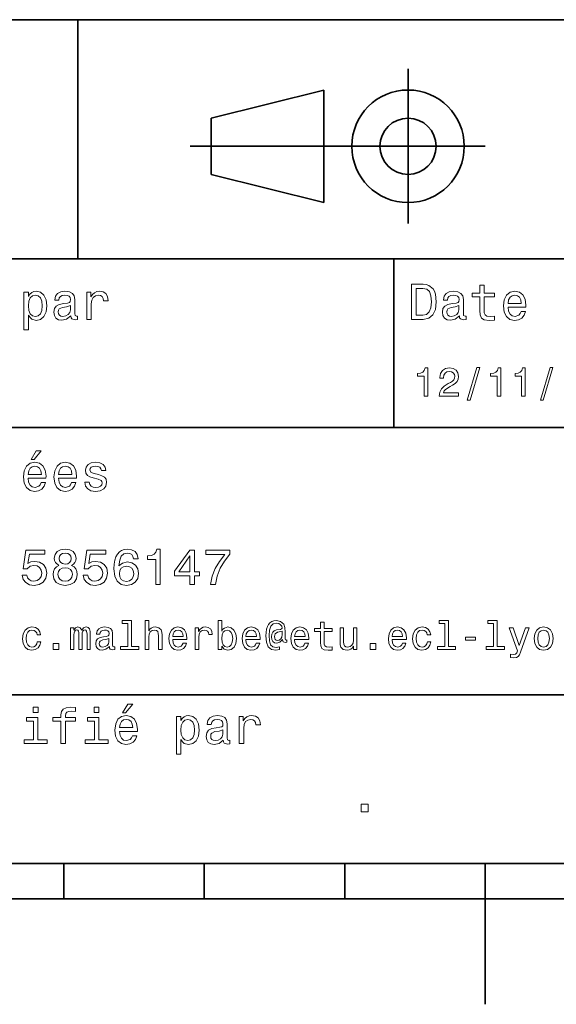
# Model space of a CAD drawing. Extents: x 0 to 296, y 0 to 210.
# Tile 3 of 7: x 115 to 154, y 0 to 70. Entities that reach past the tile are written whole.
import ezdxf

# ---------------------------------------------------------------- set-up
doc = ezdxf.new("R2010")
doc.units = 0

msp = doc.modelspace()

# ---------------------------------------------------------------- linework, layer by layer
at = {"color": 7, "lineweight": 35}
for p, q in [((97, 70), (287, 70)), ((127.5, 61), (148.5, 61)), ((97, 53), (162, 53)), ((97, 41), (162, 41)), ((97, 22), (162, 22)), ((10, 10), (287, 10)), ((97, 10), (287, 10)), ((98.5, 7.5), (198.5, 7.5))]:
    msp.add_line(p, q, dxfattribs=at)
at = {"color": 7, "lineweight": 35, "ltscale": 0.425}
msp.add_line((119.5, 53), (119.5, 70), dxfattribs=at)
at = {"color": 7, "lineweight": 35, "ltscale": 0.275}
msp.add_line((143, 55.5), (143, 66.5), dxfattribs=at)
at = {"color": 7, "lineweight": 35, "ltscale": 0.206155}
for p, q in [((129, 63), (137, 65)), ((137, 57), (129, 59))]:
    msp.add_line(p, q, dxfattribs=at)
at = {"color": 7, "lineweight": 35, "ltscale": 0.2}
msp.add_line((137, 65), (137, 57), dxfattribs=at)
at = {"color": 7, "lineweight": 35, "ltscale": 0.1}
msp.add_line((129, 59), (129, 63), dxfattribs=at)
at = {"color": 7, "lineweight": 35, "ltscale": 0.3}
msp.add_line((142, 41), (142, 53), dxfattribs=at)
at = {"color": 7, "lineweight": 35, "ltscale": 0.0625}
for p, q in [((118.5, 10), (118.5, 7.5)), ((128.5, 10), (128.5, 7.5)), ((138.5, 10), (138.5, 7.5))]:
    msp.add_line(p, q, dxfattribs=at)
at = {"color": 7, "lineweight": 35, "ltscale": 0.25}
msp.add_line((148.5, 10), (148.5, 0), dxfattribs=at)
at = {"color": 7, "lineweight": 13}
for points in [[(144.080688, 51.190563), (143.248566, 51.190563), (143.248566, 48.690563), (144.080688, 48.690563), (144.473343, 48.769814), (144.765137, 49.011169), (144.945251, 49.40382), (145.010086, 49.940563), (144.952454, 50.488113), (144.880402, 50.70425), (144.779541, 50.877163), (144.487747, 51.111313), (144.296829, 51.168949)], [(148.100861, 50.289986), (148.100861, 49.320965), (148.122482, 49.007565), (148.223343, 48.791428), (148.425079, 48.665348), (148.767288, 48.62212), (149.141937, 48.640129), (149.141937, 48.913906), (148.868149, 48.892292), (148.619598, 48.921112), (148.486313, 49.011169), (148.42868, 49.162464), (148.417862, 49.375), (148.417862, 50.289986), (149.141937, 50.289986), (149.141937, 50.560158), (148.417862, 50.560158), (148.417862, 51.125721), (148.100861, 51.125721), (148.100861, 50.560158), (147.553314, 50.560158), (147.553314, 50.289986)], [(115.986313, 50.326012), (115.986313, 50.625), (115.669312, 50.625), (115.669312, 47.941284), (115.986313, 47.941284), (115.986313, 48.98595), (116.097984, 48.816643), (116.22406, 48.704971), (116.541069, 48.62212), (116.843658, 48.690563), (117.081413, 48.895893), (117.236313, 49.2201), (117.293945, 49.659584), (117.236313, 50.095463), (117.081413, 50.41967), (116.843658, 50.621399), (116.541069, 50.693443), (116.368156, 50.671829), (116.220459, 50.603386), (116.094383, 50.488113)], [(116.48703, 48.9067), (116.274498, 48.953533), (116.119598, 49.097622), (116.022339, 49.331772), (115.989914, 49.659584), (116.022339, 49.983791), (116.119598, 50.217941), (116.274498, 50.358429), (116.48703, 50.408863), (116.681557, 50.358429), (116.836456, 50.21434), (116.933716, 49.98019), (116.969742, 49.659584), (116.933716, 49.335377), (116.836456, 49.097622), (116.681557, 48.953533)], [(119.005043, 48.942726), (119.005043, 48.931919), (119.023056, 48.809441), (119.077087, 48.722984), (119.304031, 48.654541), (119.480545, 48.683357), (119.480545, 48.928314), (119.4049, 48.917507), (119.304031, 48.96434), (119.286026, 49.108429), (119.286026, 50.109871), (119.242798, 50.365635), (119.116714, 50.54575), (118.896973, 50.65382), (118.587173, 50.693443), (118.284584, 50.650219), (118.061241, 50.52774), (117.920746, 50.336815), (117.873917, 50.084656), (117.873917, 50.063042), (118.158501, 50.063042), (118.183716, 50.21434), (118.26297, 50.322407), (118.392654, 50.387249), (118.57637, 50.412464), (118.752884, 50.394455), (118.878967, 50.34042), (118.954613, 50.246758), (118.979828, 50.117077), (118.965416, 49.965778), (118.907784, 49.890129), (118.763687, 49.854107), (118.493515, 49.825291), (118.183716, 49.760448), (117.963974, 49.645176), (117.834297, 49.465057), (117.79467, 49.19849), (117.830688, 48.960735), (117.942368, 48.784222), (118.122482, 48.67255), (118.37104, 48.632927), (118.706055, 48.708576)], [(120.143372, 48.690563), (120.460373, 48.690563), (120.460373, 49.796471), (120.492798, 50.063042), (120.590057, 50.253963), (120.748558, 50.369236), (120.961098, 50.408863), (121.119598, 50.383648), (121.238472, 50.3116), (121.310516, 50.189121), (121.335739, 50.023415), (121.656342, 50.023415), (121.613113, 50.315205), (121.49424, 50.524136), (121.296112, 50.650219), (121.02594, 50.693443), (120.842224, 50.664627), (120.683716, 50.592579), (120.543228, 50.4701), (120.431557, 50.304398), (120.431557, 50.625), (120.143372, 50.625)], [(144.055481, 50.891571), (144.329254, 50.837536), (144.516571, 50.671829), (144.628235, 50.376442), (144.664261, 49.940563), (144.624634, 49.519093), (144.51297, 49.223705), (144.322052, 49.047192), (144.055481, 48.989555), (143.583572, 48.989555), (143.583572, 50.891571)], [(146.656342, 48.942726), (146.656342, 48.931919), (146.674347, 48.809441), (146.728394, 48.722984), (146.955338, 48.654541), (147.131851, 48.683357), (147.131851, 48.928314), (147.056198, 48.917507), (146.955338, 48.96434), (146.937317, 49.108429), (146.937317, 50.109871), (146.894089, 50.365635), (146.768005, 50.54575), (146.548264, 50.65382), (146.23848, 50.693443), (145.935883, 50.650219), (145.71254, 50.52774), (145.572052, 50.336815), (145.525223, 50.084656), (145.525223, 50.063042), (145.809799, 50.063042), (145.835022, 50.21434), (145.914261, 50.322407), (146.043945, 50.387249), (146.227661, 50.412464), (146.404175, 50.394455), (146.530258, 50.34042), (146.605911, 50.246758), (146.631119, 50.117077), (146.616714, 49.965778), (146.559082, 49.890129), (146.414978, 49.854107), (146.144806, 49.825291), (145.835022, 49.760448), (145.61528, 49.645176), (145.485596, 49.465057), (145.445969, 49.19849), (145.481995, 48.960735), (145.593658, 48.784222), (145.773773, 48.67255), (146.022339, 48.632927), (146.357346, 48.708576)], [(150.121765, 49.565922), (151.389771, 49.565922), (151.393372, 49.713619), (151.335739, 50.127884), (151.177231, 50.437683), (150.925079, 50.625), (150.590057, 50.693443), (150.262253, 50.621399), (150.010086, 50.41967), (149.847977, 50.091862), (149.790344, 49.659584), (149.844376, 49.216499), (150.006485, 48.892292), (150.255051, 48.690563), (150.579254, 48.62212), (150.860229, 48.668949), (151.090775, 48.791428), (151.260086, 48.98595), (151.357346, 49.245319), (151.043945, 49.245319), (150.979111, 49.101227), (150.885452, 48.993156), (150.618881, 48.9067), (150.413544, 48.946327), (150.258652, 49.072407), (150.157776, 49.27774), (150.121765, 49.555115)], [(150.121765, 49.832493), (150.161377, 50.081055), (150.258652, 50.264771), (150.406342, 50.376442), (150.600861, 50.416069), (150.791794, 50.376442), (150.939484, 50.264771), (151.029541, 50.081055), (151.061966, 49.832493)], [(118.969025, 49.367798), (118.925797, 49.180477), (118.810516, 49.036385), (118.637611, 48.942726), (118.425072, 48.910305), (118.288185, 48.928314), (118.190926, 48.98595), (118.129684, 49.086815), (118.111671, 49.227306), (118.126083, 49.353386), (118.183716, 49.443443), (118.414268, 49.544312), (118.706055, 49.587536), (118.969025, 49.673992)], [(146.620316, 49.367798), (146.577087, 49.180477), (146.461823, 49.036385), (146.28891, 48.942726), (146.07637, 48.910305), (145.939484, 48.928314), (145.842224, 48.98595), (145.780975, 49.086815), (145.76297, 49.227306), (145.777374, 49.353386), (145.835022, 49.443443), (146.065567, 49.544312), (146.357346, 49.587536), (146.620316, 49.673992)], [(144.14122, 43.224785), (144.403458, 43.224785), (144.403458, 45.239193), (144.207504, 45.239193), (144.155624, 45.0634), (144.05188, 44.945248), (143.893372, 44.876083), (143.674362, 44.853027), (143.674362, 44.648415), (144.14122, 44.648415)], [(145.224792, 43.224785), (146.599426, 43.224785), (146.599426, 43.472622), (145.51297, 43.472622), (145.573486, 43.60807), (145.677231, 43.720463), (145.997116, 43.925072), (146.167145, 44.011528), (146.357361, 44.135448), (146.492798, 44.279541), (146.570602, 44.44957), (146.599426, 44.642651), (146.55043, 44.884727), (146.414993, 45.074928), (146.207504, 45.195965), (145.939484, 45.239193), (145.662827, 45.190201), (145.452454, 45.054756), (145.317001, 44.838619), (145.270905, 44.553314), (145.270905, 44.51297), (145.533142, 44.51297), (145.533142, 44.536022), (145.559082, 44.731991), (145.636887, 44.876083), (145.760818, 44.9683), (145.925079, 45), (146.092224, 44.971184), (146.216141, 44.899136), (146.296829, 44.786743), (146.325653, 44.645535), (146.305481, 44.51297), (146.250732, 44.400578), (146.158508, 44.302593), (146.031708, 44.216141), (145.861679, 44.12392), (145.579254, 43.945248), (145.380402, 43.755043), (145.262253, 43.524498), (145.224792, 43.233429)], [(147.213257, 42.956772), (147.412109, 42.956772), (148.109512, 45.279541), (147.907791, 45.279541)], [(149.345825, 43.224785), (149.608078, 43.224785), (149.608078, 45.239193), (149.412109, 45.239193), (149.360229, 45.0634), (149.256485, 44.945248), (149.097992, 44.876083), (148.878967, 44.853027), (148.878967, 44.648415), (149.345825, 44.648415)], [(151.080688, 43.224785), (151.342941, 43.224785), (151.342941, 45.239193), (151.146973, 45.239193), (151.095108, 45.0634), (150.991364, 44.945248), (150.832855, 44.876083), (150.613831, 44.853027), (150.613831, 44.648415), (151.080688, 44.648415)], [(152.417877, 42.956772), (152.616714, 42.956772), (153.314133, 45.279541), (153.112396, 45.279541)], [(116.184441, 38.728386), (116.396973, 38.728386), (116.897697, 39.340778), (116.54467, 39.340778)], [(115.964699, 37.406338), (117.232712, 37.406338), (117.236313, 37.554035), (117.178673, 37.9683), (117.020172, 38.278099), (116.768013, 38.465416), (116.432999, 38.533859), (116.105186, 38.461815), (115.853027, 38.260086), (115.690918, 37.932278), (115.633286, 37.5), (115.687317, 37.056915), (115.849426, 36.732708), (116.097984, 36.530979), (116.422188, 36.462536), (116.703171, 36.509365), (116.933716, 36.631844), (117.103027, 36.826366), (117.200287, 37.085735), (116.886887, 37.085735), (116.822044, 36.941643), (116.728386, 36.833572), (116.461815, 36.747116), (116.256485, 36.786743), (116.101585, 36.912823), (116.000717, 37.118156), (115.964699, 37.395531)], [(118.133286, 37.406338), (119.401299, 37.406338), (119.4049, 37.554035), (119.34726, 37.9683), (119.188766, 38.278099), (118.9366, 38.465416), (118.601585, 38.533859), (118.273773, 38.461815), (118.021614, 38.260086), (117.859512, 37.932278), (117.801872, 37.5), (117.855911, 37.056915), (118.018013, 36.732708), (118.266571, 36.530979), (118.590775, 36.462536), (118.871758, 36.509365), (119.10231, 36.631844), (119.271614, 36.826366), (119.368881, 37.085735), (119.055481, 37.085735), (118.990631, 36.941643), (118.896973, 36.833572), (118.630402, 36.747116), (118.425072, 36.786743), (118.270172, 36.912823), (118.169312, 37.118156), (118.133286, 37.395531)], [(120.971901, 37.658501), (120.66571, 37.730545), (120.438766, 37.8134), (120.363113, 37.982708), (120.384727, 38.101585), (120.460373, 38.188038), (120.582855, 38.242073), (120.759369, 38.263687), (120.92868, 38.242073), (121.061966, 38.177231), (121.148415, 38.079971), (121.184441, 37.950287), (121.49424, 37.950287), (121.49424, 37.957493), (121.440201, 38.191643), (121.292511, 38.375359), (121.061966, 38.490635), (120.759369, 38.533859), (120.453171, 38.490635), (120.229828, 38.371758), (120.08934, 38.195244), (120.046112, 37.971901), (120.078529, 37.755764), (120.179398, 37.604465), (120.3451, 37.496399), (120.586456, 37.42075), (120.939484, 37.334293), (121.155624, 37.244236), (121.213257, 37.172188), (121.234871, 37.064121), (121.202454, 36.930836), (121.115997, 36.829971), (120.97551, 36.765129), (120.788185, 36.743515), (120.590057, 36.765129), (120.445969, 36.840778), (120.348709, 36.963257), (120.309082, 37.132565), (120.002884, 37.132565), (120.053314, 36.844379), (120.201012, 36.635445), (120.435158, 36.509365), (120.759369, 36.462536), (121.097984, 36.509365), (121.346542, 36.635445), (121.497841, 36.837173), (121.551872, 37.100143), (121.512253, 37.327087), (121.400574, 37.481987), (121.216858, 37.582851)], [(115.964699, 37.672909), (116.004318, 37.921471), (116.101585, 38.105186), (116.249283, 38.216858), (116.443802, 38.256485), (116.634727, 38.216858), (116.782425, 38.105186), (116.872482, 37.921471), (116.9049, 37.672909)], [(118.133286, 37.672909), (118.172913, 37.921471), (118.270172, 38.105186), (118.41787, 38.216858), (118.612396, 38.256485), (118.803314, 38.216858), (118.951012, 38.105186), (119.041069, 37.921471), (119.073486, 37.672909)], [(115.539627, 30.502161), (115.618874, 30.206772), (115.795387, 29.976225), (116.054756, 29.832132), (116.386169, 29.778097), (116.75, 29.842939), (117.034584, 30.019451), (117.214699, 30.300432), (117.283142, 30.660662), (117.221901, 30.995676), (117.048996, 31.258644), (116.778816, 31.427954), (116.429398, 31.489193), (116.159225, 31.445965), (115.950287, 31.327089), (116.051155, 32.000721), (117.146255, 32.000721), (117.146255, 32.296108), (115.809799, 32.296108), (115.611671, 30.970461), (115.899857, 30.970461), (116.108788, 31.139769), (116.375359, 31.201008), (116.605911, 31.161383), (116.782425, 31.046108), (116.894089, 30.869596), (116.933716, 30.642651), (116.894089, 30.415705), (116.778816, 30.239193), (116.60231, 30.127522), (116.375359, 30.087896), (116.184441, 30.113111), (116.036743, 30.195965), (115.928673, 30.325647), (115.874641, 30.502161)], [(118.1549, 31.197405), (117.971184, 31.09654), (117.8451, 30.956051), (117.765854, 30.779539), (117.740631, 30.567001), (117.798271, 30.246397), (117.963974, 29.997837), (118.234146, 29.839336), (118.601585, 29.778097), (118.965416, 29.839336), (119.235596, 29.997837), (119.401299, 30.246397), (119.46254, 30.567001), (119.433716, 30.779539), (119.35807, 30.956051), (119.228386, 31.09654), (119.048271, 31.197405), (119.192368, 31.283861), (119.293228, 31.402737), (119.354469, 31.546829), (119.376083, 31.723343), (119.318443, 31.979107), (119.167145, 32.184437), (118.922195, 32.317722), (118.601585, 32.368156), (118.277374, 32.317722), (118.032425, 32.184437), (117.877525, 31.979107), (117.823486, 31.723343), (117.841499, 31.546829), (117.90274, 31.402737)], [(119.876801, 30.502161), (119.956055, 30.206772), (120.132568, 29.976225), (120.391937, 29.832132), (120.723343, 29.778097), (121.087173, 29.842939), (121.371758, 30.019451), (121.551872, 30.300432), (121.620316, 30.660662), (121.559082, 30.995676), (121.386169, 31.258644), (121.115997, 31.427954), (120.766571, 31.489193), (120.496399, 31.445965), (120.287468, 31.327089), (120.388329, 32.000721), (121.483429, 32.000721), (121.483429, 32.296108), (120.146973, 32.296108), (119.948853, 30.970461), (120.23703, 30.970461), (120.445969, 31.139769), (120.71254, 31.201008), (120.943085, 31.161383), (121.119598, 31.046108), (121.23127, 30.869596), (121.270897, 30.642651), (121.23127, 30.415705), (121.115997, 30.239193), (120.939484, 30.127522), (120.71254, 30.087896), (120.521614, 30.113111), (120.373917, 30.195965), (120.265854, 30.325647), (120.211815, 30.502161)], [(123.803314, 31.676512), (123.734871, 31.9683), (123.57637, 32.184437), (123.331413, 32.321323), (123.014412, 32.368156), (122.80188, 32.342937), (122.618156, 32.274494), (122.456055, 32.162823), (122.319168, 32.004322), (122.211098, 31.806194), (122.131851, 31.56484), (122.081413, 31.280258), (122.067001, 30.959654), (122.124641, 30.448126), (122.301155, 30.077089), (122.585739, 29.853746), (122.974785, 29.778097), (123.324211, 29.842939), (123.590782, 30.012247), (123.763687, 30.278818), (123.824928, 30.617435), (123.763687, 30.959654), (123.597984, 31.222622), (123.342224, 31.388329), (123.025223, 31.445965), (122.682999, 31.373919), (122.427238, 31.168587), (122.48127, 31.56484), (122.596542, 31.849422), (122.773056, 32.01873), (123.018013, 32.076366), (123.198128, 32.04755), (123.335014, 31.971901), (123.425072, 31.845821), (123.471909, 31.676512)], [(125.042511, 29.850143), (125.370316, 29.850143), (125.370316, 32.368156), (125.125366, 32.368156), (125.060524, 32.148415), (124.93084, 32.000721), (124.732712, 31.914265), (124.458939, 31.885447), (124.458939, 31.629683), (125.042511, 31.629683)], [(127.474068, 29.850143), (127.798279, 29.850143), (127.798279, 30.46974), (128.154907, 30.46974), (128.154907, 30.757925), (127.798279, 30.757925), (127.798279, 32.296108), (127.470467, 32.296108), (126.375366, 30.786743), (126.375366, 30.46974), (127.474068, 30.46974)], [(128.943817, 29.850143), (129.307648, 29.850143), (129.426514, 30.444523), (129.635452, 30.999279), (129.930847, 31.514408), (130.316284, 31.997118), (130.316284, 32.296108), (128.601593, 32.296108), (128.601593, 31.9683), (129.970459, 31.9683), (129.574219, 31.481987), (129.275223, 30.974062), (129.066284, 30.433718)], [(118.16571, 31.694523), (118.194527, 31.853025), (118.280983, 31.975504), (118.41787, 32.051151), (118.601585, 32.079971), (118.7817, 32.051151), (118.918587, 31.975504), (119.005043, 31.853025), (119.03746, 31.694523), (119.005043, 31.532419), (118.918587, 31.40634), (118.7817, 31.323486), (118.601585, 31.298271), (118.41787, 31.327089), (118.280983, 31.40634), (118.194527, 31.532419)], [(126.677956, 30.757925), (127.474068, 31.878241), (127.474068, 30.757925)], [(118.086456, 30.574207), (118.118881, 30.765129), (118.223343, 30.909222), (118.385452, 31.002882), (118.601585, 31.035301), (118.814117, 31.002882), (118.976227, 30.909222), (119.080688, 30.765129), (119.116714, 30.574207), (119.080688, 30.368876), (118.976227, 30.213976), (118.814117, 30.113111), (118.601585, 30.08069), (118.385452, 30.113111), (118.223343, 30.213976), (118.118881, 30.368876)], [(123.47551, 30.613832), (123.435883, 30.386887), (123.335014, 30.213976), (123.172913, 30.098703), (122.971184, 30.062679), (122.758652, 30.098703), (122.596542, 30.210375), (122.492081, 30.383286), (122.459656, 30.610229), (122.495682, 30.833572), (122.596542, 31.002882), (122.762253, 31.11095), (122.985596, 31.150576), (123.180115, 31.11095), (123.335014, 31.006483), (123.435883, 30.837175)], [(116.605186, 26.259367), (116.855904, 26.259367), (116.804031, 26.489914), (116.680115, 26.671471), (116.48703, 26.783863), (116.236313, 26.827091), (115.959656, 26.769453), (115.749275, 26.60807), (115.616714, 26.345821), (115.570602, 25.994238), (115.613831, 25.645535), (115.743515, 25.386168), (115.948128, 25.224785), (116.227661, 25.170031), (116.475502, 25.213257), (116.668587, 25.334295), (116.801147, 25.524496), (116.858788, 25.778099), (116.616714, 25.778099), (116.573486, 25.616716), (116.492798, 25.495678), (116.377518, 25.42075), (116.236313, 25.397696), (116.060516, 25.43516), (115.933716, 25.550434), (115.855904, 25.737753), (115.829971, 26.002882), (115.855904, 26.262249), (115.9366, 26.449568), (116.066284, 26.564842), (116.236313, 26.605188), (116.386169, 26.579252), (116.498558, 26.51297), (116.573486, 26.40346)], [(118.988472, 25.224785), (119.221901, 25.224785), (119.221901, 26.259367), (119.236313, 26.414986), (119.279541, 26.527378), (119.345825, 26.59366), (119.432274, 26.619598), (119.501442, 26.596542), (119.547546, 26.538906), (119.570602, 26.440924), (119.579254, 26.311241), (119.579254, 25.224785), (119.798271, 25.224785), (119.798271, 26.259367), (119.812683, 26.412106), (119.855911, 26.524496), (119.925072, 26.59366), (120.011528, 26.619598), (120.080688, 26.596542), (120.126801, 26.538906), (120.155617, 26.311241), (120.155617, 25.224785), (120.389046, 25.224785), (120.389046, 26.293949), (120.374641, 26.515852), (120.328529, 26.685881), (120.236313, 26.789627), (120.086456, 26.827091), (119.91066, 26.769453), (119.775215, 26.602306), (119.668587, 26.766571), (119.489914, 26.827091), (119.325645, 26.769453), (119.213257, 26.60807), (119.213257, 26.772335), (118.988472, 26.772335)], [(121.743515, 25.426514), (121.743515, 25.417868), (121.757927, 25.319885), (121.801155, 25.250721), (121.982712, 25.195967), (122.123917, 25.219021), (122.123917, 25.414986), (122.0634, 25.406342), (121.982712, 25.443806), (121.9683, 25.559078), (121.9683, 26.360231), (121.933716, 26.564842), (121.832855, 26.708935), (121.657059, 26.795389), (121.409225, 26.827091), (121.167145, 26.792507), (120.988472, 26.694525), (120.876083, 26.541788), (120.838615, 26.340059), (120.838615, 26.322767), (121.066284, 26.322767), (121.086456, 26.443806), (121.149857, 26.53026), (121.253601, 26.582134), (121.400574, 26.602306), (121.541786, 26.587896), (121.642654, 26.54467), (121.703171, 26.469742), (121.723343, 26.365995), (121.711815, 26.244957), (121.66571, 26.184439), (121.55043, 26.155621), (121.33429, 26.132566), (121.086456, 26.080692), (120.91066, 25.988474), (120.806915, 25.844381), (120.775215, 25.631124), (120.804031, 25.440924), (120.893372, 25.299713), (121.03746, 25.210375), (121.236313, 25.178675), (121.504318, 25.239195)], [(123.0634, 27.080692), (123.0634, 25.438042), (122.541786, 25.438042), (122.541786, 25.224785), (123.835739, 25.224785), (123.835739, 25.438042), (123.317001, 25.438042), (123.317001, 27.293949), (122.66571, 27.293949), (122.66571, 27.080692)], [(124.293945, 25.224785), (124.547554, 25.224785), (124.547554, 26.118156), (124.573486, 26.322767), (124.657059, 26.472624), (124.786743, 26.564842), (124.959656, 26.599424), (125.097984, 26.570606), (125.184441, 26.492796), (125.227669, 26.363113), (125.242081, 26.190203), (125.242081, 25.224785), (125.495682, 25.224785), (125.495682, 26.242077), (125.484154, 26.446688), (125.432281, 26.616716), (125.262253, 26.772335), (124.997116, 26.827091), (124.853027, 26.806917), (124.729111, 26.752163), (124.625366, 26.665707), (124.547554, 26.547552), (124.547554, 27.293949), (124.293945, 27.293949)], [(126.250725, 25.925074), (127.265129, 25.925074), (127.268013, 26.043228), (127.221909, 26.374641), (127.0951, 26.622478), (126.893372, 26.772335), (126.625366, 26.827091), (126.363113, 26.769453), (126.161385, 26.60807), (126.0317, 26.345821), (125.985596, 26), (126.028824, 25.645535), (126.158501, 25.386168), (126.357353, 25.224785), (126.616714, 25.170031), (126.841499, 25.207495), (127.02594, 25.305477), (127.161385, 25.461096), (127.239197, 25.668589), (126.988472, 25.668589), (126.9366, 25.553314), (126.861671, 25.46686), (126.648415, 25.397696), (126.484154, 25.429396), (126.360229, 25.53026), (126.279541, 25.694525), (126.250725, 25.916428)], [(126.250725, 26.138329), (126.282425, 26.337177), (126.360229, 26.48415), (126.478386, 26.573488), (126.63401, 26.605188), (126.786743, 26.573488), (126.9049, 26.48415), (126.976944, 26.337177), (127.002884, 26.138329)], [(127.858795, 25.224785), (128.112396, 25.224785), (128.112396, 26.10951), (128.138336, 26.322767), (128.216141, 26.475506), (128.342941, 26.567724), (128.51297, 26.599424), (128.639771, 26.579252), (128.734879, 26.521614), (128.792511, 26.423632), (128.812683, 26.291067), (129.069168, 26.291067), (129.034576, 26.524496), (128.939484, 26.691643), (128.780975, 26.792507), (128.56485, 26.827091), (128.417877, 26.804035), (128.291077, 26.746399), (128.17868, 26.648417), (128.08934, 26.515852), (128.08934, 26.772335), (127.858795, 26.772335)], [(129.737762, 25.463978), (129.925079, 25.242075), (130.181564, 25.170031), (130.42363, 25.224785), (130.616714, 25.38905), (130.737762, 25.651299), (130.783859, 26), (130.737762, 26.348703), (130.613831, 26.60807), (130.42363, 26.769453), (130.181564, 26.827091), (129.927963, 26.752163), (129.824219, 26.659943), (129.737762, 26.536024), (129.737762, 27.293949), (129.484161, 27.293949), (129.484161, 25.224785), (129.737762, 25.224785)], [(131.455338, 25.925074), (132.469742, 25.925074), (132.472626, 26.043228), (132.426514, 26.374641), (132.299713, 26.622478), (132.097992, 26.772335), (131.829971, 26.827091), (131.567719, 26.769453), (131.365997, 26.60807), (131.236313, 26.345821), (131.190201, 26), (131.233429, 25.645535), (131.363113, 25.386168), (131.561966, 25.224785), (131.821335, 25.170031), (132.046112, 25.207495), (132.23056, 25.305477), (132.365997, 25.461096), (132.443817, 25.668589), (132.193085, 25.668589), (132.141205, 25.553314), (132.066284, 25.46686), (131.853027, 25.397696), (131.688766, 25.429396), (131.56485, 25.53026), (131.484161, 25.694525), (131.455338, 25.916428)], [(131.455338, 26.138329), (131.48703, 26.337177), (131.56485, 26.48415), (131.682999, 26.573488), (131.838623, 26.605188), (131.991364, 26.573488), (132.109512, 26.48415), (132.181564, 26.337177), (132.207489, 26.138329)], [(134.383286, 25.734871), (134.383286, 25.902018), (134.337189, 25.893373), (134.282425, 25.913546), (134.265137, 25.974064), (134.265137, 26.446688), (134.242081, 26.780981), (134.149857, 27.02882), (133.933716, 27.213257), (133.631134, 27.279539), (133.455338, 27.262249), (133.305481, 27.210375), (133.175797, 27.12392), (133.072052, 27.002882), (132.991364, 26.850145), (132.933716, 26.662825), (132.899139, 26.438042), (132.887604, 26.184439), (132.927963, 25.737753), (133.057648, 25.42075), (133.273773, 25.230549), (133.582138, 25.170031), (133.864563, 25.216139), (133.864563, 25.406342), (133.616714, 25.360231), (133.377533, 25.409224), (133.219025, 25.567724), (133.132568, 25.835735), (133.106628, 26.224785), (133.135452, 26.605188), (133.233429, 26.876081), (133.391937, 27.040346), (133.622482, 27.095102), (133.798279, 27.063402), (133.927963, 26.988474), (134.008652, 26.876081), (134.037476, 26.746399), (134.005768, 26.682999), (133.919312, 26.654179), (133.636887, 26.610952), (133.481277, 26.547552), (133.368881, 26.449568), (133.302597, 26.314121), (133.282425, 26.135448), (133.308365, 25.942364), (133.380402, 25.798271), (133.498566, 25.708935), (133.654175, 25.680117), (133.881851, 25.740635), (134.074936, 25.930836), (134.074936, 25.913546), (134.121033, 25.760807), (134.279541, 25.714699)], [(134.925079, 25.925074), (135.939484, 25.925074), (135.942368, 26.043228), (135.896255, 26.374641), (135.769455, 26.622478), (135.567734, 26.772335), (135.299713, 26.827091), (135.037476, 26.769453), (134.835739, 26.60807), (134.706055, 26.345821), (134.659943, 26), (134.703171, 25.645535), (134.832855, 25.386168), (135.031708, 25.224785), (135.291077, 25.170031), (135.515854, 25.207495), (135.700287, 25.305477), (135.835739, 25.461096), (135.913544, 25.668589), (135.662827, 25.668589), (135.610962, 25.553314), (135.536026, 25.46686), (135.322769, 25.397696), (135.158508, 25.429396), (135.034592, 25.53026), (134.953888, 25.694525), (134.925079, 25.916428)], [(134.925079, 26.138329), (134.956772, 26.337177), (135.034592, 26.48415), (135.15274, 26.573488), (135.308365, 26.605188), (135.461105, 26.573488), (135.579254, 26.48415), (135.651306, 26.337177), (135.677246, 26.138329)], [(136.778107, 26.504324), (136.778107, 25.729107), (136.795395, 25.478388), (136.876083, 25.305477), (137.037476, 25.204613), (137.311249, 25.170031), (137.610962, 25.184439), (137.610962, 25.40346), (137.391937, 25.386168), (137.193085, 25.409224), (137.086456, 25.48127), (137.040344, 25.602306), (137.031708, 25.772335), (137.031708, 26.504324), (137.610962, 26.504324), (137.610962, 26.720463), (137.031708, 26.720463), (137.031708, 27.172913), (136.778107, 27.172913), (136.778107, 26.720463), (136.340057, 26.720463), (136.340057, 26.504324)], [(139.365997, 26.772335), (139.112396, 26.772335), (139.112396, 25.878963), (139.083588, 25.671471), (139, 25.521614), (138.870331, 25.429396), (138.700287, 25.400578), (138.56485, 25.423632), (138.478394, 25.492796), (138.429398, 25.610952), (138.417877, 25.778099), (138.417877, 26.772335), (138.164276, 26.772335), (138.164276, 25.755045), (138.172913, 25.550434), (138.227676, 25.380404), (138.394821, 25.224785), (138.662827, 25.170031), (138.806915, 25.190203), (138.930847, 25.242075), (139.037476, 25.331413), (139.123932, 25.461096), (139.123932, 25.224785), (139.365997, 25.224785)], [(141.864563, 25.925074), (142.878967, 25.925074), (142.881851, 26.043228), (142.835739, 26.374641), (142.708939, 26.622478), (142.507217, 26.772335), (142.239197, 26.827091), (141.976959, 26.769453), (141.775223, 26.60807), (141.645538, 26.345821), (141.599426, 26), (141.642654, 25.645535), (141.772339, 25.386168), (141.971191, 25.224785), (142.23056, 25.170031), (142.455338, 25.207495), (142.639771, 25.305477), (142.775223, 25.461096), (142.853027, 25.668589), (142.60231, 25.668589), (142.550446, 25.553314), (142.47551, 25.46686), (142.262253, 25.397696), (142.097992, 25.429396), (141.974075, 25.53026), (141.893372, 25.694525), (141.864563, 25.916428)], [(141.864563, 26.138329), (141.896255, 26.337177), (141.974075, 26.48415), (142.092224, 26.573488), (142.247849, 26.605188), (142.400589, 26.573488), (142.518738, 26.48415), (142.59079, 26.337177), (142.61673, 26.138329)], [(144.363129, 26.259367), (144.613846, 26.259367), (144.561966, 26.489914), (144.438049, 26.671471), (144.244965, 26.783863), (143.994247, 26.827091), (143.71759, 26.769453), (143.507217, 26.60807), (143.374649, 26.345821), (143.328537, 25.994238), (143.371765, 25.645535), (143.50145, 25.386168), (143.706055, 25.224785), (143.985596, 25.170031), (144.233429, 25.213257), (144.426514, 25.334295), (144.559082, 25.524496), (144.61673, 25.778099), (144.374649, 25.778099), (144.331421, 25.616716), (144.250732, 25.495678), (144.135452, 25.42075), (143.994247, 25.397696), (143.818451, 25.43516), (143.69165, 25.550434), (143.613846, 25.737753), (143.587906, 26.002882), (143.613846, 26.262249), (143.694534, 26.449568), (143.824219, 26.564842), (143.994247, 26.605188), (144.144104, 26.579252), (144.2565, 26.51297), (144.331421, 26.40346)], [(145.61673, 27.080692), (145.61673, 25.438042), (145.095108, 25.438042), (145.095108, 25.224785), (146.389053, 25.224785), (146.389053, 25.438042), (145.870331, 25.438042), (145.870331, 27.293949), (145.219025, 27.293949), (145.219025, 27.080692)], [(149.086456, 27.080692), (149.086456, 25.438042), (148.56485, 25.438042), (148.56485, 25.224785), (149.858795, 25.224785), (149.858795, 25.438042), (149.340073, 25.438042), (149.340073, 27.293949), (148.688766, 27.293949), (148.688766, 27.080692)], [(151.357361, 26.772335), (150.913559, 25.49856), (150.478394, 26.772335), (150.201736, 26.772335), (150.789642, 25.13833), (150.737762, 24.994238), (150.657074, 24.896255), (150.521622, 24.864553), (150.288193, 24.893373), (150.288193, 24.648417), (150.533142, 24.62536), (150.708939, 24.648417), (150.832855, 24.720463), (150.922195, 24.844381), (151.000015, 25.025938), (151.62825, 26.772335)], [(151.976959, 25.99712), (152.023071, 25.645535), (152.15564, 25.386168), (152.365997, 25.224785), (152.648422, 25.170031), (152.927963, 25.224785), (153.138336, 25.383286), (153.270905, 25.642653), (153.319901, 25.99712), (153.270905, 26.348703), (153.138336, 26.610952), (152.927963, 26.769453), (152.648422, 26.827091), (152.365997, 26.769453), (152.15564, 26.60807), (152.023071, 26.348703)], [(152.236328, 26), (152.262268, 26.259367), (152.342957, 26.446688), (152.472626, 26.56196), (152.648422, 26.602306), (152.821335, 26.56196), (152.951019, 26.449568), (153.031708, 26.259367), (153.060532, 26), (153.031708, 25.737753), (152.951019, 25.547552), (152.821335, 25.432278), (152.648422, 25.394814), (152.472626, 25.432278), (152.342957, 25.547552), (152.262268, 25.737753)], [(121.714699, 25.766571), (121.680115, 25.616716), (121.587898, 25.501442), (121.44957, 25.426514), (121.279541, 25.400578), (121.170029, 25.414986), (121.092216, 25.461096), (121.043228, 25.541788), (121.028816, 25.654181), (121.040344, 25.755045), (121.086456, 25.827091), (121.270889, 25.907782), (121.504318, 25.942364), (121.714699, 26.011528)], [(130.524506, 26), (130.495682, 25.740635), (130.417877, 25.550434), (130.293945, 25.43516), (130.138336, 25.397696), (129.968307, 25.43516), (129.844391, 25.550434), (129.766571, 25.737753), (129.740631, 26), (129.766571, 26.259367), (129.844391, 26.446688), (129.968307, 26.559078), (130.138336, 26.599424), (130.293945, 26.559078), (130.417877, 26.443806), (130.495682, 26.256485)], [(134.048996, 26.279539), (134.020172, 26.100866), (133.948135, 25.974064), (133.838623, 25.896255), (133.708939, 25.873199), (133.619598, 25.887609), (133.556198, 25.939482), (133.515854, 26.025938), (133.504333, 26.146975), (133.553314, 26.345821), (133.720459, 26.449568), (134.048996, 26.53026)], [(147.095108, 25.884727), (147.792511, 25.884727), (147.792511, 26.112392), (147.095108, 26.112392)], [(117.752159, 25.224785), (118.149857, 25.224785), (118.149857, 25.654181), (117.752159, 25.654181)], [(140.305481, 25.224785), (140.703186, 25.224785), (140.703186, 25.654181), (140.305481, 25.654181)], [(116.667145, 21.117435), (116.33213, 21.117435), (116.33213, 20.757204), (116.667145, 20.757204)], [(118.295387, 20.130404), (118.295387, 18.530979), (118.612396, 18.530979), (118.612396, 20.130404), (119.332855, 20.130404), (119.332855, 20.400576), (118.612396, 20.400576), (118.612396, 20.519451), (118.637611, 20.663544), (118.720459, 20.760807), (118.860954, 20.818443), (119.062683, 20.840057), (119.332855, 20.825647), (119.332855, 21.099422), (118.990631, 21.117435), (118.680832, 21.085014), (118.464699, 20.987751), (118.335014, 20.818443), (118.295387, 20.577089), (118.295387, 20.400576), (117.715424, 20.400576), (117.715424, 20.130404)], [(121.004326, 21.117435), (120.669312, 21.117435), (120.669312, 20.757204), (121.004326, 20.757204)], [(122.690201, 20.728386), (122.90274, 20.728386), (123.403458, 21.340778), (123.05043, 21.340778)], [(116.656342, 18.79755), (116.656342, 20.400576), (115.842216, 20.400576), (115.842216, 20.130404), (116.33934, 20.130404), (116.33934, 18.79755), (115.690918, 18.79755), (115.690918, 18.530979), (117.311958, 18.530979), (117.311958, 18.79755)], [(120.993515, 18.79755), (120.993515, 20.400576), (120.179398, 20.400576), (120.179398, 20.130404), (120.676514, 20.130404), (120.676514, 18.79755), (120.028099, 18.79755), (120.028099, 18.530979), (121.649139, 18.530979), (121.649139, 18.79755)], [(122.470459, 19.40634), (123.73848, 19.40634), (123.742081, 19.554033), (123.684441, 19.9683), (123.52594, 20.278097), (123.273773, 20.465418), (122.938766, 20.533861), (122.610954, 20.461815), (122.358795, 20.260086), (122.196686, 19.932276), (122.139053, 19.5), (122.193085, 19.056915), (122.355194, 18.732708), (122.603745, 18.530979), (122.927956, 18.462536), (123.208939, 18.509365), (123.439484, 18.631844), (123.608795, 18.826368), (123.706055, 19.085733), (123.392654, 19.085733), (123.327812, 18.941643), (123.234154, 18.833572), (122.967583, 18.747118), (122.762253, 18.786743), (122.607353, 18.912823), (122.506485, 19.118155), (122.470459, 19.395533)], [(126.829254, 20.166426), (126.829254, 20.465418), (126.512253, 20.465418), (126.512253, 17.7817), (126.829254, 17.7817), (126.829254, 18.826368), (126.940926, 18.657061), (127.067009, 18.545389), (127.38401, 18.462536), (127.6866, 18.530979), (127.924355, 18.736311), (128.079254, 19.060518), (128.136887, 19.5), (128.079254, 19.935879), (127.924355, 20.260086), (127.6866, 20.461815), (127.38401, 20.533861), (127.211098, 20.512247), (127.0634, 20.443804), (126.937325, 20.328529)], [(129.847992, 18.78314), (129.847992, 18.772333), (129.865997, 18.649855), (129.920029, 18.5634), (130.146973, 18.494957), (130.323486, 18.523775), (130.323486, 18.768732), (130.247849, 18.757925), (130.146973, 18.804754), (130.128967, 18.948847), (130.128967, 19.950287), (130.085739, 20.206051), (129.959656, 20.386166), (129.739914, 20.494236), (129.430115, 20.533861), (129.127533, 20.490633), (128.904175, 20.368155), (128.763687, 20.177233), (128.716858, 19.925072), (128.716858, 19.903458), (129.00145, 19.903458), (129.026657, 20.054754), (129.105911, 20.162823), (129.235596, 20.227665), (129.419312, 20.252882), (129.595825, 20.234869), (129.721909, 20.180836), (129.797562, 20.087175), (129.822769, 19.957493), (129.808365, 19.806194), (129.750732, 19.730547), (129.606628, 19.694523), (129.336456, 19.665705), (129.026657, 19.600864), (128.806915, 19.48559), (128.677246, 19.305475), (128.637619, 19.038904), (128.67363, 18.801151), (128.785309, 18.62464), (128.965424, 18.512968), (129.213989, 18.473343), (129.548996, 18.54899)], [(130.986313, 18.530979), (131.303314, 18.530979), (131.303314, 19.636887), (131.335739, 19.903458), (131.432999, 20.094379), (131.591507, 20.209654), (131.804047, 20.249279), (131.96254, 20.224062), (132.081421, 20.152016), (132.153473, 20.029537), (132.17868, 19.863832), (132.499283, 19.863832), (132.456055, 20.155619), (132.337189, 20.364553), (132.139053, 20.490633), (131.868881, 20.533861), (131.685165, 20.505043), (131.526657, 20.432997), (131.386169, 20.310518), (131.274506, 20.144812), (131.274506, 20.465418), (130.986313, 20.465418)], [(122.470459, 19.672911), (122.510086, 19.921469), (122.607353, 20.105186), (122.755043, 20.216858), (122.94957, 20.256483), (123.140488, 20.216858), (123.288185, 20.105186), (123.378242, 19.921469), (123.410667, 19.672911)], [(127.329971, 18.747118), (127.117439, 18.793947), (126.96254, 18.93804), (126.86528, 19.17219), (126.832855, 19.5), (126.86528, 19.824207), (126.96254, 20.058357), (127.117439, 20.198847), (127.329971, 20.249279), (127.524498, 20.198847), (127.679398, 20.054754), (127.776657, 19.820604), (127.812683, 19.5), (127.776657, 19.175793), (127.679398, 18.93804), (127.524498, 18.793947)], [(129.811966, 19.208212), (129.768738, 19.020893), (129.653458, 18.876801), (129.48056, 18.78314), (129.268021, 18.750719), (129.131134, 18.768732), (129.033875, 18.826368), (128.972626, 18.927233), (128.95462, 19.067722), (128.969025, 19.193804), (129.026657, 19.283861), (129.257202, 19.384726), (129.548996, 19.427954), (129.811966, 19.514408)], [(139.667145, 13.690562), (140.164261, 13.690562), (140.164261, 14.227305), (139.667145, 14.227305)]]:
    msp.add_lwpolyline(points, close=True, dxfattribs=at)
at = {"color": 7, "lineweight": 35}
for radius in [4, 2]:
    msp.add_circle((143, 61), radius, dxfattribs=at)

doc.saveas('drawing.dxf')
